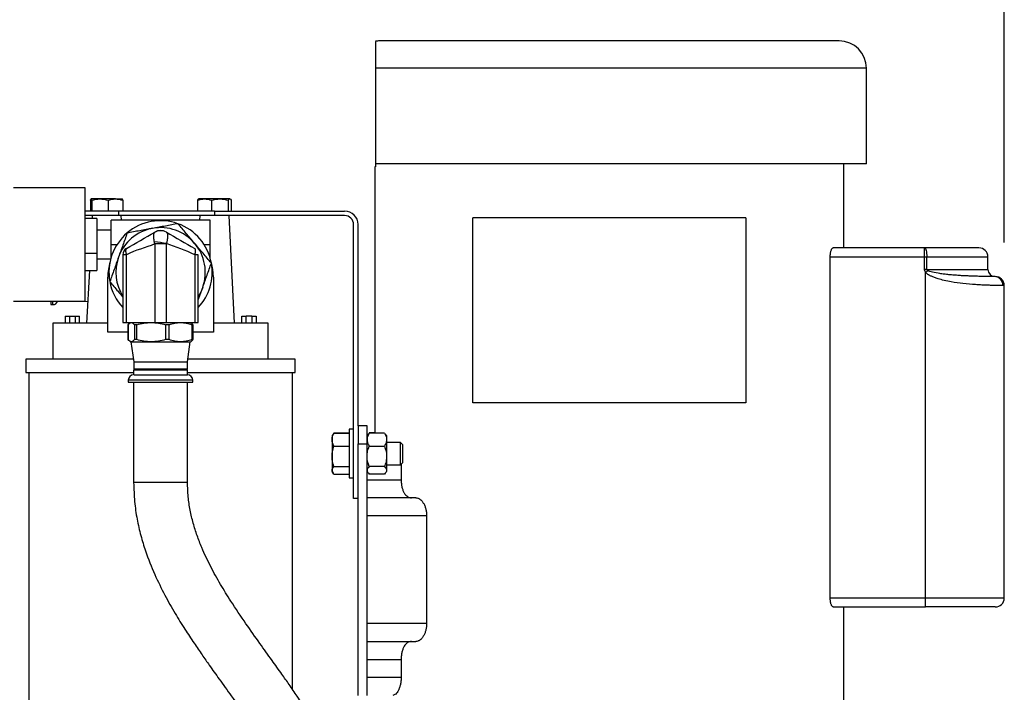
# Model space of a CAD drawing. Header units: inches. Extents: x 3 to 129, y 3 to 99.
# Tile 12 of 30: x 51.8 to 65.51, y 77.52 to 86.89. Entities that reach past the tile are written whole.
import ezdxf

# ---------------------------------------------------------------- set-up
doc = ezdxf.new("R2010")
doc.units = ezdxf.units.IN
doc.header["$LTSCALE"] = 12
doc.header["$MEASUREMENT"] = 0
doc.layers.add('DIMENSIONS', color=140, linetype='Continuous', lineweight=25)
doc.styles.add('SLDTEXTSTYLE0', font='TXT', dxfattribs={"width": 0.7})
doc.dimstyles.new('SLDDIMSTYLE0', dxfattribs={"dimtxt": 1.019531, "dimasz": 1.56, "dimexe": 0, "dimexo": 0.0625, "dimgap": 0.254883, "dimtad": 0, "dimtih": 1, "dimtoh": 1, "dimrnd": 1e-09, "dimzin": 12, "dimdsep": 46, "dimtxsty": 'SLDTEXTSTYLE0', "dimsah": 1, "dimcen": 0.09, "dimadec": 0, "dimazin": 3, "dimtfac": 1, "dimtofl": 0, "dimtmove": 0, "dimatfit": 3, "dimfxl": 0, "dimfrac": 2, "dimtolj": 1, "dimtzin": 12, "dimarcsym": 0})

# ---------------------------------------------------------------- blocks, each defined once
blk = doc.blocks.new('_D_5')
at = {"layer": 'DIMENSIONS'}
for p, q in [((46.283, 69.81), (46.283, 92.984)), ((65.51, 83.787), (65.51, 92.984)), ((46.283, 91.484), (53.73, 91.484)), ((55.112, 91.484), (54.769, 91.484)), ((54.769, 91.484), (54.769, 89.863)), ((58.989, 91.484), (59.332, 91.484)), ((59.332, 91.484), (59.332, 89.863)), ((65.51, 91.484), (60.371, 91.484)), ((54.769, 89.863), (55.112, 89.863)), ((59.332, 89.863), (58.989, 89.863)), ((46.283, 61.235), (46.283, 69.09))]:
    blk.add_line(p, q, dxfattribs=at)
for points in [[(46.283, 91.484), (47.843, 91.244), (47.843, 91.724)], [(65.51, 91.484), (63.95, 91.724), (63.95, 91.244)]]:
    blk.add_solid(points, dxfattribs=at)
at = {"layer": 'DIMENSIONS', "char_height": 1, "attachment_point": 1, "style": 'SLDTEXTSTYLE0'}
for s, insert in [('19.23', (55.112, 93.001)), ('488.4', (55.112, 91.152))]:
    blk.add_mtext(s, dxfattribs=dict(at, insert=insert))

msp = doc.modelspace()

# ---------------------------------------------------------------- linework, layer by layer
for p, q in [((56.753, 86.212), (56.753, 84.882)), ((63.59, 86.212), (56.753, 86.212)), ((63.59, 84.882), (63.59, 86.212)), ((63.59, 84.882), (56.753, 84.882)), ((56.753, 84.882), (56.753, 84.842)), ((63.275, 83.712), (63.275, 84.882)), ((56.745, 84.842), (56.745, 81.133)), ((56.753, 84.842), (56.745, 84.842)), ((52.71, 84.548), (51.71, 84.548)), ((52.71, 82.968), (52.71, 84.548)), ((52.782, 84.374), (52.782, 84.223)), ((52.915, 84.393), (52.792, 84.393)), ((52.802, 84.374), (52.802, 84.223)), ((53.131, 84.393), (52.915, 84.393)), ((53.028, 84.374), (53.028, 84.223)), ((53.131, 84.393), (53.224, 84.393)), ((53.234, 84.374), (53.234, 84.223)), ((54.276, 84.374), (54.276, 84.223)), ((54.372, 84.393), (54.293, 84.393)), ((54.586, 84.393), (54.372, 84.393)), ((54.469, 84.374), (54.469, 84.223)), ((54.723, 84.393), (54.586, 84.393)), ((54.703, 84.374), (54.703, 84.223)), ((54.744, 84.374), (54.744, 84.223)), ((53.172, 84.223), (52.71, 84.223)), ((53.172, 84.223), (53.172, 84.161)), ((54.51, 84.223), (53.172, 84.223)), ((54.51, 84.223), (54.51, 84.161)), ((54.51, 84.223), (56.323, 84.223)), ((53.172, 84.161), (52.71, 84.161)), ((52.87, 84.121), (52.71, 84.121)), ((52.808, 84.161), (52.806, 84.121)), ((52.87, 84.121), (52.87, 83.639)), ((54.45, 84.096), (53.07, 84.096)), ((53.07, 83.758), (53.07, 84.096)), ((54.51, 84.161), (53.172, 84.161)), ((53.216, 84.096), (53.213, 84.161)), ((54.308, 84.161), (54.304, 84.096)), ((54.45, 83.758), (54.45, 84.096)), ((56.323, 84.161), (54.51, 84.161)), ((54.791, 82.661), (54.713, 84.161)), ((58.11, 81.552), (58.11, 84.132)), ((61.91, 84.132), (58.11, 84.132)), ((61.91, 84.132), (61.91, 81.552)), ((53.07, 83.958), (52.87, 83.958)), ((56.448, 80.223), (56.448, 84.036)), ((56.51, 81.232), (56.51, 84.036)), ((53.07, 83.572), (53.07, 83.758)), ((53.07, 83.758), (53.155, 83.758)), ((53.84, 83.766), (53.68, 83.766)), ((53.68, 83.766), (53.68, 82.671)), ((53.84, 82.671), (53.84, 83.766)), ((54.366, 83.758), (54.45, 83.758)), ((54.45, 83.572), (54.45, 83.758)), ((64.4, 83.712), (63.128, 83.712)), ((64.4, 83.587), (64.4, 83.712)), ((52.71, 83.639), (52.87, 83.639)), ((52.87, 83.639), (52.87, 83.395)), ((52.87, 83.558), (53.066, 83.558)), ((53.235, 83.616), (53.235, 82.671)), ((53.285, 83.616), (53.235, 83.616)), ((53.285, 82.671), (53.285, 83.616)), ((54.235, 83.616), (54.235, 82.671)), ((54.285, 83.616), (54.235, 83.616)), ((54.285, 82.671), (54.285, 83.616)), ((63.086, 78.837), (63.086, 83.587)), ((63.086, 83.587), (64.4, 83.587)), ((64.4, 83.412), (64.4, 83.587)), ((64.4, 83.587), (64.431, 83.587)), ((64.431, 83.412), (64.431, 83.587)), ((64.431, 83.587), (65.282, 83.587)), ((65.282, 83.412), (65.282, 83.587)), ((52.71, 83.395), (52.87, 83.395)), ((52.768, 83.395), (52.729, 82.661)), ((64.431, 83.412), (64.4, 83.412)), ((64.415, 83.371), (64.447, 83.394)), ((64.431, 83.412), (65.282, 83.412)), ((53.025, 82.536), (53.025, 83.306)), ((54.495, 83.306), (54.495, 82.536)), ((64.415, 78.837), (64.415, 83.371)), ((54.285, 82.99), (54.347, 83.162)), ((65.51, 83.187), (65.494, 83.187)), ((65.51, 78.837), (65.51, 83.187)), ((51.71, 82.968), (52.71, 82.968)), ((52.233, 82.968), (52.233, 82.921)), ((52.258, 82.921), (52.258, 82.968)), ((52.71, 82.97), (52.745, 82.965)), ((52.233, 82.921), (52.258, 82.921)), ((52.43, 82.761), (52.43, 82.661)), ((52.43, 82.761), (52.49, 82.761)), ((52.49, 82.761), (52.57, 82.761)), ((52.49, 82.761), (52.49, 82.661)), ((52.57, 82.761), (52.57, 82.661)), ((52.57, 82.761), (52.63, 82.761)), ((52.63, 82.661), (52.63, 82.761)), ((54.891, 82.661), (54.891, 82.761)), ((54.891, 82.761), (54.951, 82.761)), ((54.951, 82.661), (54.951, 82.761)), ((55.031, 82.761), (54.951, 82.761)), ((55.031, 82.761), (55.031, 82.661)), ((55.031, 82.761), (55.091, 82.761)), ((55.091, 82.761), (55.091, 82.661)), ((52.26, 82.661), (52.26, 82.161)), ((53.025, 82.661), (52.26, 82.661)), ((53.235, 82.671), (53.285, 82.671)), ((53.285, 82.671), (53.68, 82.671)), ((53.308, 82.639), (53.308, 82.436)), ((53.309, 82.434), (53.309, 82.641)), ((53.309, 82.641), (53.309, 82.639)), ((53.343, 82.671), (53.334, 82.665)), ((53.395, 82.641), (53.395, 82.434)), ((53.428, 82.434), (53.428, 82.641)), ((53.68, 82.671), (53.84, 82.671)), ((53.83, 82.641), (53.83, 82.434)), ((53.84, 82.671), (54.235, 82.671)), ((53.879, 82.434), (53.879, 82.641)), ((54.187, 82.665), (54.177, 82.671)), ((54.196, 82.641), (54.196, 82.434)), ((54.212, 82.436), (54.212, 82.639)), ((54.235, 82.671), (54.285, 82.671)), ((55.26, 82.661), (54.495, 82.661)), ((55.26, 82.161), (55.26, 82.661)), ((53.308, 82.536), (53.025, 82.536)), ((54.495, 82.536), (54.212, 82.536)), ((53.334, 82.41), (53.343, 82.405)), ((53.343, 82.405), (53.352, 82.405)), ((53.347, 82.405), (53.388, 82.127)), ((53.352, 82.405), (53.629, 82.405)), ((53.629, 82.405), (54.037, 82.405)), ((54.037, 82.405), (54.177, 82.405)), ((54.133, 82.127), (54.173, 82.405)), ((54.177, 82.405), (54.187, 82.41)), ((51.885, 82.161), (51.885, 81.976)), ((53.383, 82.161), (51.885, 82.161)), ((55.635, 82.161), (54.138, 82.161)), ((55.635, 81.976), (55.635, 82.161)), ((53.385, 82.007), (53.385, 81.944)), ((53.76, 82.007), (53.385, 82.007)), ((53.388, 82.127), (53.388, 82.021)), ((53.388, 82.127), (53.76, 82.127)), ((53.388, 82.021), (53.391, 82.017)), ((54.133, 82.021), (53.388, 82.021)), ((53.391, 82.017), (53.391, 82.007)), ((53.76, 82.017), (53.391, 82.017)), ((53.76, 82.127), (54.133, 82.127)), ((54.129, 82.017), (53.76, 82.017)), ((54.135, 82.007), (53.76, 82.007)), ((54.129, 82.017), (54.133, 82.021)), ((54.129, 82.007), (54.129, 82.017)), ((54.133, 82.021), (54.133, 82.127)), ((54.135, 81.944), (54.135, 82.007)), ((51.885, 81.976), (53.385, 81.976)), ((51.925, 81.976), (51.925, 76.617)), ((53.31, 81.869), (53.31, 81.844)), ((54.21, 81.869), (53.31, 81.869)), ((54.135, 81.976), (55.635, 81.976)), ((54.21, 81.844), (54.21, 81.869)), ((55.595, 77.566), (55.595, 81.976)), ((53.31, 81.844), (54.21, 81.844)), ((53.385, 81.844), (53.385, 80.443)), ((54.135, 80.443), (54.135, 81.844)), ((61.91, 81.552), (58.11, 81.552)), ((56.448, 81.186), (56.385, 81.186)), ((56.385, 81.186), (56.385, 80.511)), ((56.51, 81.232), (56.51, 80.982)), ((56.635, 81.232), (56.51, 81.232)), ((56.635, 80.982), (56.635, 81.232)), ((56.162, 81.118), (56.15, 81.098)), ((56.15, 81.098), (56.15, 81.042)), ((56.15, 81.042), (56.15, 80.808)), ((56.173, 81.133), (56.165, 81.116)), ((56.173, 81.137), (56.385, 81.137)), ((56.173, 81.133), (56.385, 81.133)), ((56.65, 81.117), (56.635, 81.098)), ((56.65, 81.117), (56.635, 81.098)), ((56.652, 81.119), (56.65, 81.117)), ((56.651, 81.116), (56.654, 81.121)), ((56.651, 81.116), (56.654, 81.121)), ((56.745, 81.137), (56.666, 81.137)), ((56.877, 81.133), (56.666, 81.133)), ((56.908, 81.098), (56.893, 81.117)), ((56.908, 81.098), (56.893, 81.117)), ((56.908, 81.098), (56.908, 81.042)), ((56.908, 81.042), (56.908, 80.808)), ((56.173, 80.951), (56.385, 80.951)), ((56.51, 77.482), (56.51, 80.982)), ((56.51, 80.982), (56.635, 80.982)), ((56.635, 77.482), (56.635, 80.982)), ((56.666, 80.951), (56.877, 80.951)), ((57.102, 81.004), (56.908, 81.004)), ((57.135, 80.971), (57.102, 81.004)), ((57.102, 80.692), (57.102, 81.004)), ((57.135, 80.725), (57.135, 80.971)), ((56.15, 80.808), (56.15, 80.615)), ((56.908, 80.808), (56.908, 80.615)), ((56.173, 80.666), (56.385, 80.666)), ((56.877, 80.666), (56.666, 80.666)), ((56.908, 80.692), (57.102, 80.692)), ((57.102, 80.692), (57.135, 80.725)), ((57.11, 80.7), (57.11, 80.482)), ((56.15, 80.615), (56.15, 80.598)), ((56.15, 80.598), (56.162, 80.578)), ((56.173, 80.563), (56.385, 80.563)), ((56.173, 80.559), (56.385, 80.559)), ((56.385, 80.511), (56.448, 80.511)), ((56.649, 80.581), (56.65, 80.58)), ((56.649, 80.581), (56.65, 80.58)), ((56.877, 80.563), (56.666, 80.563)), ((56.893, 80.58), (56.894, 80.581)), ((56.893, 80.58), (56.894, 80.581)), ((54.025, 80.443), (53.385, 80.443)), ((54.135, 80.443), (54.025, 80.443)), ((56.635, 80.482), (57.11, 80.482)), ((56.51, 80.223), (56.448, 80.223)), ((57.315, 80.232), (56.635, 80.232)), ((57.465, 79.982), (56.635, 79.982)), ((57.465, 79.982), (57.465, 78.482)), ((64.415, 78.837), (63.086, 78.837)), ((63.128, 78.712), (64.415, 78.712)), ((63.275, 77.167), (63.275, 78.712)), ((64.415, 78.712), (64.415, 78.837)), ((65.51, 78.837), (64.415, 78.837)), ((57.465, 78.482), (56.635, 78.482)), ((56.635, 78.232), (57.315, 78.232)), ((56.635, 77.982), (57.11, 77.982)), ((57.11, 77.982), (57.11, 77.732)), ((57.11, 77.732), (56.635, 77.732))]:
    msp.add_line(p, q)
at = {"flags": 128}
for points in [[(64.4, 83.712), (64.406, 83.71), (64.412, 83.703), (64.417, 83.691), (64.422, 83.676), (64.426, 83.657), (64.428, 83.635), (64.43, 83.612), (64.431, 83.587)], [(54.495, 83.306), (54.488, 83.41), (54.468, 83.504)], [(54.347, 83.162), (54.314, 83.087), (54.285, 83.036)]]:
    msp.add_lwpolyline(points, dxfattribs=at)
for centre, radius, start, end in [((56.81, 86.212), 0.38, 90, 98.769), ((63.21, 86.212), 0.38, 360, 90), ((56.323, 84.036), 0.188, 0, 90), ((53.76, 83.371), 0.719, 70.3698, 130.3698), ((56.323, 84.036), 0.125, 0, 90), ((53.76, 83.371), 0.623, 100.3698, 160.3698), ((53.76, 83.371), 0.622, 40.3698, 100.3698), ((53.763, 83.794), 0.157, 60.2129, 124.5671), ((53.76, 83.792), 0.16, 60, 120), ((53.76, 83.371), 0.719, 10.3698, 70.3698), ((53.76, 83.371), 0.719, 130.3698, 190.3698), ((53.51, 82.185), 1.62, 78.2309, 84.22), ((53.335, 83.616), 0.1, 120, 180), ((53.76, 83.371), 0.623, 340.3698, 40.3698), ((65.157, 83.587), 0.125, 0, 90), ((53.755, 83.306), 0.73, 163.1788, 180), ((53.76, 83.371), 0.623, 160.3698, 212.5019), ((53.76, 83.371), 0.719, 316.9185, 10.3698), ((65.382, 83.412), 0.1, 180, 270), ((53.76, 83.371), 0.719, 190.3698, 223.0815), ((65.37, 83.188), 0.124, 359.5691, 89.5626), ((65.385, 83.187), 0.125, 0, 90), ((52.258, 82.996), 0.075, 270, 338.4898), ((53.385, 81.869), 0.075, 90, 180), ((54.135, 81.869), 0.075, 0, 90), ((65.385, 78.837), 0.125, 270, 0)]:
    msp.add_arc(centre, radius, start, end)
for points, knots in [([(56.753, 86.586), (56.753, 86.586), (56.753, 86.587), (56.753, 86.576), (56.753, 86.547), (56.753, 86.508), (56.753, 86.466), (56.753, 86.41), (56.753, 86.349), (56.753, 86.283), (56.753, 86.239), (56.753, 86.216), (56.753, 86.212)], [0, 0, 0, 0, 0.185027, 0.428193, 0.595238, 0.686902, 0.779566, 0.848649, 0.918159, 0.958072, 0.992823, 1, 1, 1, 1]), ([(60.01, 86.592), (59.162, 86.592), (58.348, 86.592), (57.147, 86.592), (56.81, 86.592), (56.81, 86.592)], [0, 0, 0, 0, 0.5, 0.5, 1, 1, 1, 1]), ([(63.21, 86.592), (63.21, 86.592), (62.873, 86.592), (61.673, 86.592), (60.859, 86.592), (60.01, 86.592)], [0, 0, 0, 0, 0.5, 0.5, 1, 1, 1, 1]), ([(53.648, 83.983), (53.588, 83.972), (53.528, 83.961), (53.411, 83.939), (53.352, 83.929), (53.295, 83.918)], [0, 0, 0, 0, 0.5, 0.5, 1, 1, 1, 1]), ([(54.002, 84.048), (53.944, 84.037), (53.886, 84.026), (53.798, 84.01), (53.768, 84.005), (53.708, 83.994), (53.678, 83.988), (53.648, 83.983)], [0, 0, 0, 0, 0.5, 0.5, 0.75, 0.75, 1, 1, 1, 1]), ([(53.673, 83.797), (53.673, 83.8), (53.672, 83.805), (53.671, 83.813), (53.67, 83.82), (53.669, 83.828), (53.668, 83.835), (53.667, 83.842), (53.666, 83.849), (53.666, 83.856), (53.665, 83.863), (53.665, 83.869), (53.665, 83.877), (53.665, 83.886), (53.666, 83.896), (53.667, 83.905), (53.669, 83.912), (53.671, 83.919), (53.673, 83.922), (53.673, 83.923)], [0, 0, 0, 0, 0.044212, 0.088809, 0.133749, 0.178989, 0.224482, 0.270182, 0.316039, 0.362002, 0.408021, 0.454044, 0.50002, 0.584337, 0.668671, 0.752704, 0.83613, 0.918652, 1, 1, 1, 1]), ([(53.841, 83.93), (53.841, 83.93), (53.843, 83.929), (53.845, 83.927), (53.847, 83.925), (53.848, 83.923), (53.85, 83.92), (53.851, 83.918), (53.852, 83.915), (53.854, 83.908), (53.857, 83.896), (53.858, 83.877), (53.857, 83.854), (53.854, 83.832), (53.851, 83.815), (53.848, 83.801), (53.845, 83.787), (53.842, 83.777), (53.841, 83.772)], [0, 0, 0, 0, 0.033125, 0.065836, 0.098066, 0.129751, 0.160832, 0.191251, 0.220955, 0.249894, 0.376102, 0.499972, 0.623761, 0.749896, 0.808584, 0.870135, 0.934106, 1, 1, 1, 1]), ([(54.235, 83.774), (54.195, 83.821), (54.156, 83.867), (54.078, 83.958), (54.04, 84.003), (54.002, 84.048)], [0, 0, 0, 0, 0.5, 0.5, 1, 1, 1, 1]), ([(53.295, 83.918), (53.275, 83.863), (53.255, 83.807), (53.215, 83.695), (53.195, 83.638), (53.174, 83.58)], [0, 0, 0, 0, 0.5, 0.5, 1, 1, 1, 1]), ([(53.285, 83.703), (53.284, 83.702), (53.283, 83.701), (53.281, 83.699), (53.279, 83.697), (53.278, 83.694), (53.276, 83.692), (53.275, 83.689), (53.274, 83.685), (53.274, 83.682), (53.273, 83.678), (53.273, 83.675), (53.273, 83.67), (53.273, 83.664), (53.274, 83.656), (53.276, 83.647), (53.278, 83.637), (53.281, 83.626), (53.284, 83.619), (53.285, 83.616)], [0, 0, 0, 0, 0.049331, 0.098295, 0.146739, 0.194516, 0.241486, 0.287518, 0.332492, 0.376298, 0.418842, 0.46004, 0.49982, 0.573892, 0.652526, 0.735189, 0.821205, 0.909774, 1, 1, 1, 1]), ([(54.467, 83.5), (54.429, 83.545), (54.391, 83.59), (54.313, 83.681), (54.274, 83.727), (54.235, 83.774)], [0, 0, 0, 0, 0.5, 0.5, 1, 1, 1, 1]), ([(54.235, 83.616), (54.24, 83.627), (54.243, 83.637), (54.246, 83.651), (54.247, 83.655), (54.248, 83.663), (54.248, 83.667), (54.248, 83.675), (54.248, 83.678), (54.247, 83.685), (54.246, 83.688), (54.244, 83.692), (54.244, 83.693), (54.242, 83.695), (54.242, 83.697), (54.239, 83.7), (54.237, 83.701), (54.235, 83.703)], [0, 0, 0, 0, 0.25, 0.25, 0.375, 0.375, 0.5, 0.5, 0.625, 0.625, 0.75, 0.75, 0.8125, 0.8125, 0.875, 0.875, 1, 1, 1, 1]), ([(63.086, 83.587), (63.086, 83.596), (63.086, 83.604), (63.088, 83.62), (63.089, 83.629), (63.091, 83.644), (63.092, 83.651), (63.095, 83.665), (63.097, 83.671), (63.101, 83.682), (63.103, 83.688), (63.108, 83.696), (63.11, 83.7), (63.115, 83.706), (63.118, 83.708), (63.123, 83.712), (63.125, 83.712), (63.128, 83.712)], [0, 0, 0, 0, 0.125, 0.125, 0.25, 0.25, 0.375, 0.375, 0.5, 0.5, 0.625, 0.625, 0.75, 0.75, 0.875, 0.875, 1, 1, 1, 1]), ([(65.157, 83.712), (65.157, 83.712), (65.083, 83.712), (64.808, 83.712), (64.616, 83.712), (64.4, 83.712)], [0, 0, 0, 0, 0.5, 0.5, 1, 1, 1, 1]), ([(53.174, 83.58), (53.153, 83.522), (53.133, 83.465), (53.093, 83.352), (53.073, 83.297), (53.053, 83.241)], [0, 0, 0, 0, 0.5, 0.5, 1, 1, 1, 1]), ([(54.347, 83.162), (54.367, 83.219), (54.387, 83.276), (54.428, 83.389), (54.448, 83.445), (54.467, 83.5)], [0, 0, 0, 0, 0.5, 0.5, 1, 1, 1, 1]), ([(64.415, 83.371), (64.414, 83.373), (64.412, 83.377), (64.409, 83.382), (64.406, 83.387), (64.404, 83.392), (64.402, 83.397), (64.401, 83.402), (64.4, 83.407), (64.4, 83.411), (64.4, 83.412)], [0, 0, 0, 0, 0.141699, 0.277284, 0.40733, 0.53249, 0.653494, 0.771152, 0.886342, 1, 1, 1, 1]), ([(65.322, 83.312), (65.304, 83.313), (65.272, 83.313), (65.206, 83.314), (65.137, 83.315), (65.064, 83.318), (64.989, 83.321), (64.918, 83.324), (64.847, 83.329), (64.787, 83.334), (64.74, 83.338), (64.706, 83.342), (64.673, 83.345), (64.643, 83.349), (64.588, 83.357), (64.531, 83.367), (64.475, 83.381), (64.455, 83.39), (64.447, 83.394)], [0, 0, 0, 0, 0.127191, 0.224415, 0.321262, 0.417658, 0.496156, 0.570707, 0.641357, 0.70816, 0.740897, 0.77181, 0.800916, 0.828232, 0.853775, 0.945776, 0.977453, 1, 1, 1, 1]), ([(53.053, 83.241), (53.091, 83.197), (53.151, 83.127), (53.212, 83.054), (53.235, 83.027)], [0, 0, 0, 0, 0.631605, 1, 1, 1, 1]), ([(65.494, 83.187), (65.492, 83.187), (65.49, 83.187), (65.486, 83.187), (65.481, 83.187), (65.477, 83.187), (65.472, 83.187), (65.467, 83.187), (65.462, 83.187), (65.458, 83.187), (65.453, 83.187), (65.448, 83.187), (65.433, 83.188), (65.406, 83.188), (65.36, 83.189), (65.308, 83.19), (65.247, 83.192), (65.181, 83.195), (65.08, 83.201), (64.946, 83.213), (64.795, 83.233), (64.677, 83.256), (64.599, 83.277), (64.54, 83.297), (64.504, 83.311), (64.48, 83.323), (64.466, 83.331), (64.453, 83.338), (64.442, 83.346), (64.432, 83.355), (64.423, 83.363), (64.418, 83.369), (64.415, 83.371)], [0, 0, 0, 0, 0.0139283, 0.0273401, 0.0402355, 0.0526144, 0.0644768, 0.0758228, 0.0866524, 0.0969655, 0.1067621, 0.1160422, 0.124806, 0.1915374, 0.2497381, 0.3150101, 0.3743329, 0.4392987, 0.4993904, 0.6338765, 0.748776, 0.8155894, 0.8739299, 0.9073488, 0.9368298, 0.947877, 0.9582028, 0.9678293, 0.9767839, 0.9851005, 0.9928216, 1, 1, 1, 1]), ([(65.371, 83.312), (65.361, 83.312), (65.35, 83.312), (65.325, 83.312), (65.322, 83.312)], [0, 0, 0, 0, 0.884208, 1, 1, 1, 1]), ([(53.309, 82.641), (53.316, 82.65), (53.324, 82.661), (53.333, 82.664), (53.334, 82.664)], [0, 0, 0, 0, 0.8304441, 1, 1, 1, 1]), ([(53.352, 82.671), (53.359, 82.671), (53.366, 82.668), (53.381, 82.658), (53.388, 82.65), (53.395, 82.641)], [0, 0, 0, 0, 0.5, 0.5, 1, 1, 1, 1]), ([(53.428, 82.641), (53.424, 82.64), (53.42, 82.639), (53.413, 82.638), (53.409, 82.638), (53.403, 82.638), (53.401, 82.638), (53.397, 82.639), (53.396, 82.64), (53.395, 82.641)], [0, 0, 0, 0, 0.25, 0.25, 0.5, 0.5, 0.75, 0.75, 1, 1, 1, 1]), ([(53.428, 82.641), (53.461, 82.65), (53.494, 82.658), (53.561, 82.668), (53.595, 82.671), (53.629, 82.671)], [0, 0, 0, 0, 0.5, 0.5, 1, 1, 1, 1]), ([(53.629, 82.671), (53.663, 82.671), (53.697, 82.668), (53.764, 82.658), (53.797, 82.65), (53.83, 82.641)], [0, 0, 0, 0, 0.5, 0.5, 1, 1, 1, 1]), ([(53.879, 82.641), (53.876, 82.64), (53.872, 82.639), (53.864, 82.638), (53.86, 82.638), (53.852, 82.638), (53.847, 82.638), (53.839, 82.639), (53.834, 82.64), (53.83, 82.641)], [0, 0, 0, 0, 0.25, 0.25, 0.5, 0.5, 0.75, 0.75, 1, 1, 1, 1]), ([(53.879, 82.641), (53.905, 82.65), (53.931, 82.658), (53.984, 82.668), (54.011, 82.671), (54.037, 82.671)], [0, 0, 0, 0, 0.5, 0.5, 1, 1, 1, 1]), ([(54.037, 82.671), (54.064, 82.671), (54.091, 82.668), (54.144, 82.658), (54.17, 82.65), (54.196, 82.641)], [0, 0, 0, 0, 0.5, 0.5, 1, 1, 1, 1]), ([(54.211, 82.641), (54.204, 82.65), (54.196, 82.661), (54.187, 82.664), (54.186, 82.664)], [0, 0, 0, 0, 0.830444, 1, 1, 1, 1]), ([(54.212, 82.639), (54.212, 82.639), (54.213, 82.638), (54.209, 82.638), (54.202, 82.639), (54.197, 82.641), (54.196, 82.641)], [0, 0, 0, 0, 0.119903, 0.48366, 0.836764, 1, 1, 1, 1]), ([(53.308, 82.436), (53.308, 82.436), (53.308, 82.435), (53.309, 82.435), (53.309, 82.434)], [0, 0, 0, 0, 0.330471, 1, 1, 1, 1]), ([(53.352, 82.405), (53.345, 82.405), (53.337, 82.407), (53.323, 82.417), (53.316, 82.425), (53.309, 82.434)], [0, 0, 0, 0, 0.5, 0.5, 1, 1, 1, 1]), ([(53.395, 82.434), (53.388, 82.425), (53.381, 82.417), (53.366, 82.407), (53.359, 82.405), (53.352, 82.405)], [0, 0, 0, 0, 0.5, 0.5, 1, 1, 1, 1]), ([(53.428, 82.434), (53.424, 82.435), (53.42, 82.436), (53.413, 82.437), (53.409, 82.437), (53.403, 82.437), (53.401, 82.437), (53.397, 82.436), (53.396, 82.435), (53.395, 82.434)], [0, 0, 0, 0, 0.25, 0.25, 0.5, 0.5, 0.75, 0.75, 1, 1, 1, 1]), ([(53.629, 82.405), (53.595, 82.405), (53.561, 82.407), (53.494, 82.417), (53.461, 82.425), (53.428, 82.434)], [0, 0, 0, 0, 0.5, 0.5, 1, 1, 1, 1]), ([(53.83, 82.434), (53.797, 82.425), (53.764, 82.417), (53.697, 82.407), (53.663, 82.405), (53.629, 82.405)], [0, 0, 0, 0, 0.5, 0.5, 1, 1, 1, 1]), ([(53.879, 82.434), (53.876, 82.435), (53.872, 82.436), (53.864, 82.437), (53.86, 82.437), (53.852, 82.437), (53.847, 82.437), (53.839, 82.436), (53.834, 82.435), (53.83, 82.434)], [0, 0, 0, 0, 0.25, 0.25, 0.5, 0.5, 0.75, 0.75, 1, 1, 1, 1]), ([(54.037, 82.405), (54.011, 82.405), (53.984, 82.407), (53.931, 82.417), (53.905, 82.425), (53.879, 82.434)], [0, 0, 0, 0, 0.5, 0.5, 1, 1, 1, 1]), ([(54.196, 82.434), (54.17, 82.425), (54.144, 82.417), (54.091, 82.407), (54.064, 82.405), (54.037, 82.405)], [0, 0, 0, 0, 0.5, 0.5, 1, 1, 1, 1]), ([(54.186, 82.411), (54.187, 82.411), (54.196, 82.414), (54.204, 82.425), (54.211, 82.434)], [0, 0, 0, 0, 0.155732, 1, 1, 1, 1]), ([(54.211, 82.434), (54.212, 82.435), (54.213, 82.436), (54.212, 82.437), (54.211, 82.437), (54.209, 82.437), (54.207, 82.437), (54.202, 82.436), (54.199, 82.435), (54.196, 82.434)], [0, 0, 0, 0, 0.25, 0.25, 0.5, 0.5, 0.75, 0.75, 1, 1, 1, 1]), ([(53.393, 81.944), (53.412, 81.944), (53.464, 81.944), (53.614, 81.944), (53.707, 81.944), (53.892, 81.944), (53.978, 81.944), (54.102, 81.944), (54.136, 81.944), (54.135, 81.944)], [0, 0, 0, 0, 0.25, 0.25, 0.5, 0.5, 0.75, 0.75, 1, 1, 1, 1]), ([(56.635, 81.042), (56.635, 81.026), (56.638, 81.011), (56.649, 80.981), (56.657, 80.966), (56.666, 80.951)], [0, 0, 0, 0, 0.5, 0.5, 1, 1, 1, 1]), ([(56.635, 81.042), (56.635, 81.026), (56.638, 81.011), (56.649, 80.981), (56.657, 80.966), (56.666, 80.951)], [0, 0, 0, 0, 0.5, 0.5, 1, 1, 1, 1]), ([(56.908, 81.042), (56.908, 81.026), (56.905, 81.011), (56.894, 80.981), (56.886, 80.966), (56.877, 80.951)], [0, 0, 0, 0, 0.5, 0.5, 1, 1, 1, 1]), ([(56.908, 81.042), (56.908, 81.026), (56.905, 81.011), (56.894, 80.981), (56.886, 80.966), (56.877, 80.951)], [0, 0, 0, 0, 0.5, 0.5, 1, 1, 1, 1]), ([(56.635, 80.808), (56.635, 80.833), (56.638, 80.857), (56.649, 80.905), (56.657, 80.928), (56.666, 80.951)], [0, 0, 0, 0, 0.5, 0.5, 1, 1, 1, 1]), ([(56.635, 80.808), (56.635, 80.833), (56.638, 80.857), (56.649, 80.905), (56.657, 80.928), (56.666, 80.951)], [0, 0, 0, 0, 0.5, 0.5, 1, 1, 1, 1]), ([(56.908, 80.808), (56.908, 80.784), (56.905, 80.76), (56.894, 80.712), (56.886, 80.689), (56.877, 80.666)], [0, 0, 0, 0, 0.5, 0.5, 1, 1, 1, 1]), ([(56.908, 80.808), (56.908, 80.784), (56.905, 80.76), (56.894, 80.712), (56.886, 80.689), (56.877, 80.666)], [0, 0, 0, 0, 0.5, 0.5, 1, 1, 1, 1]), ([(56.635, 80.615), (56.635, 80.606), (56.638, 80.597), (56.649, 80.58), (56.657, 80.571), (56.666, 80.563)], [0, 0, 0, 0, 0.5, 0.5, 1, 1, 1, 1]), ([(56.635, 80.615), (56.635, 80.606), (56.638, 80.597), (56.649, 80.58), (56.657, 80.571), (56.666, 80.563)], [0, 0, 0, 0, 0.5, 0.5, 1, 1, 1, 1]), ([(56.908, 80.615), (56.908, 80.606), (56.905, 80.597), (56.894, 80.58), (56.886, 80.571), (56.877, 80.563)], [0, 0, 0, 0, 0.5, 0.5, 1, 1, 1, 1]), ([(56.908, 80.615), (56.908, 80.606), (56.905, 80.597), (56.894, 80.58), (56.886, 80.571), (56.877, 80.563)], [0, 0, 0, 0, 0.5, 0.5, 1, 1, 1, 1]), ([(53.385, 80.443), (53.388, 80.355), (53.393, 80.184), (53.429, 79.938), (53.481, 79.709), (53.56, 79.451), (53.671, 79.173), (53.813, 78.884), (53.956, 78.63), (54.093, 78.409), (54.22, 78.217), (54.333, 78.051), (54.45, 77.884), (54.586, 77.694), (54.754, 77.46), (54.948, 77.187), (55.132, 76.914), (55.296, 76.649), (55.434, 76.402), (55.542, 76.174), (55.621, 75.97), (55.676, 75.797), (55.718, 75.616), (55.747, 75.428), (55.751, 75.3), (55.753, 75.234)], [0, 0, 0, 0, 0.045235, 0.087833, 0.12808, 0.166179, 0.226895, 0.282174, 0.332162, 0.376903, 0.416382, 0.450585, 0.480519, 0.521438, 0.571141, 0.62903, 0.694124, 0.740845, 0.789636, 0.83998, 0.870795, 0.902039, 0.933795, 0.966306, 1, 1, 1, 1]), ([(56.503, 75.234), (56.5, 75.322), (56.496, 75.492), (56.459, 75.739), (56.407, 75.968), (56.328, 76.226), (56.218, 76.504), (56.075, 76.793), (55.932, 77.047), (55.795, 77.268), (55.669, 77.46), (55.555, 77.626), (55.438, 77.793), (55.302, 77.983), (55.134, 78.217), (54.94, 78.49), (54.756, 78.763), (54.592, 79.028), (54.454, 79.275), (54.346, 79.503), (54.267, 79.706), (54.212, 79.88), (54.17, 80.06), (54.141, 80.249), (54.137, 80.377), (54.135, 80.443)], [0, 0, 0, 0, 0.045235, 0.087833, 0.12808, 0.166179, 0.226895, 0.282174, 0.332162, 0.376903, 0.416382, 0.450585, 0.480519, 0.521438, 0.571141, 0.62903, 0.694124, 0.740845, 0.789636, 0.83998, 0.870795, 0.902039, 0.933795, 0.966306, 1, 1, 1, 1]), ([(57.11, 80.482), (57.11, 80.464), (57.111, 80.447), (57.115, 80.413), (57.118, 80.396), (57.125, 80.364), (57.13, 80.35), (57.141, 80.322), (57.147, 80.31), (57.16, 80.288), (57.167, 80.278), (57.183, 80.261), (57.191, 80.254), (57.208, 80.243), (57.217, 80.239), (57.235, 80.234), (57.244, 80.232), (57.254, 80.232)], [0, 0, 0, 0, 0.125, 0.125, 0.25, 0.25, 0.375, 0.375, 0.5, 0.5, 0.625, 0.625, 0.75, 0.75, 0.875, 0.875, 1, 1, 1, 1]), ([(57.315, 80.232), (57.324, 80.232), (57.333, 80.231), (57.347, 80.226), (57.352, 80.224), (57.361, 80.219), (57.366, 80.217), (57.379, 80.207), (57.388, 80.2), (57.404, 80.182), (57.412, 80.171), (57.426, 80.148), (57.433, 80.136), (57.441, 80.115), (57.444, 80.108), (57.449, 80.094), (57.451, 80.086), (57.457, 80.064), (57.46, 80.048), (57.464, 80.015), (57.465, 79.999), (57.465, 79.982)], [0, 0, 0, 0, 0.125, 0.125, 0.1875, 0.1875, 0.25, 0.25, 0.375, 0.375, 0.5, 0.5, 0.625, 0.625, 0.6875, 0.6875, 0.75, 0.75, 0.875, 0.875, 1, 1, 1, 1]), ([(63.128, 78.712), (63.125, 78.712), (63.123, 78.713), (63.118, 78.716), (63.115, 78.718), (63.11, 78.724), (63.108, 78.728), (63.103, 78.737), (63.101, 78.742), (63.097, 78.754), (63.096, 78.76), (63.092, 78.773), (63.091, 78.781), (63.089, 78.796), (63.088, 78.804), (63.086, 78.82), (63.086, 78.829), (63.086, 78.837)], [0, 0, 0, 0, 0.125, 0.125, 0.25, 0.25, 0.375, 0.375, 0.5, 0.5, 0.625, 0.625, 0.75, 0.75, 0.875, 0.875, 1, 1, 1, 1]), ([(65.385, 78.712), (65.385, 78.712), (65.385, 78.712), (65.385, 78.712), (65.384, 78.712), (65.382, 78.712), (65.38, 78.712), (65.378, 78.712), (65.376, 78.712), (65.373, 78.712), (65.365, 78.712), (65.349, 78.712), (65.318, 78.712), (65.278, 78.712), (65.228, 78.712), (65.169, 78.712), (65.102, 78.712), (65.028, 78.712), (64.948, 78.712), (64.862, 78.712), (64.774, 78.712), (64.684, 78.712), (64.611, 78.712), (64.557, 78.712), (64.522, 78.712), (64.486, 78.712), (64.451, 78.712), (64.427, 78.712), (64.415, 78.712)], [0, 0, 0, 0, 0.01297, 0.025921, 0.03886, 0.051792, 0.064721, 0.077654, 0.090596, 0.103552, 0.116527, 0.178261, 0.240008, 0.304316, 0.368637, 0.434313, 0.500002, 0.565678, 0.631368, 0.695675, 0.759996, 0.82173, 0.883478, 0.906811, 0.930099, 0.953372, 0.976662, 1, 1, 1, 1]), ([(57.465, 78.482), (57.465, 78.466), (57.464, 78.449), (57.461, 78.425), (57.46, 78.417), (57.457, 78.402), (57.455, 78.394), (57.449, 78.371), (57.444, 78.357), (57.433, 78.329), (57.426, 78.316), (57.412, 78.293), (57.404, 78.283), (57.388, 78.265), (57.379, 78.257), (57.366, 78.248), (57.361, 78.245), (57.352, 78.241), (57.347, 78.239), (57.333, 78.234), (57.324, 78.232), (57.315, 78.232)], [0, 0, 0, 0, 0.125, 0.125, 0.1875, 0.1875, 0.25, 0.25, 0.375, 0.375, 0.5, 0.5, 0.625, 0.625, 0.75, 0.75, 0.8125, 0.8125, 0.875, 0.875, 1, 1, 1, 1]), ([(57.254, 78.232), (57.235, 78.232), (57.217, 78.227), (57.191, 78.211), (57.183, 78.204), (57.167, 78.187), (57.16, 78.177), (57.147, 78.155), (57.141, 78.143), (57.13, 78.115), (57.125, 78.101), (57.12, 78.077), (57.118, 78.069), (57.115, 78.052), (57.114, 78.043), (57.111, 78.018), (57.11, 78), (57.11, 77.982)], [0, 0, 0, 0, 0.25, 0.25, 0.375, 0.375, 0.5, 0.5, 0.625, 0.625, 0.75, 0.75, 0.8125, 0.8125, 0.875, 0.875, 1, 1, 1, 1]), ([(57.11, 77.732), (57.11, 77.715), (57.109, 77.698), (57.106, 77.665), (57.103, 77.648), (57.096, 77.617), (57.092, 77.603), (57.083, 77.575), (57.077, 77.563), (57.066, 77.541), (57.06, 77.531), (57.047, 77.513), (57.041, 77.506), (57.028, 77.494), (57.021, 77.49), (57.007, 77.484), (57.001, 77.482), (56.994, 77.482)], [0, 0, 0, 0, 0.125, 0.125, 0.25, 0.25, 0.375, 0.375, 0.5, 0.5, 0.625, 0.625, 0.75, 0.75, 0.875, 0.875, 1, 1, 1, 1])]:
    msp.add_open_spline(points, degree=3, knots=knots)
for points in [[(52.782, 84.374), (52.785, 84.386), (52.789, 84.393), (52.792, 84.393)], [(52.792, 84.393), (52.796, 84.393), (52.799, 84.386), (52.802, 84.374)], [(52.802, 84.374), (52.839, 84.386), (52.877, 84.393), (52.915, 84.393)], [(52.915, 84.393), (52.954, 84.393), (52.991, 84.386), (53.028, 84.374)], [(53.028, 84.374), (53.062, 84.386), (53.096, 84.393), (53.131, 84.393)], [(53.131, 84.393), (53.166, 84.393), (53.2, 84.386), (53.234, 84.374)], [(53.234, 84.374), (53.23, 84.386), (53.227, 84.393), (53.224, 84.393)], [(54.276, 84.374), (54.307, 84.386), (54.339, 84.393), (54.372, 84.393)], [(54.296, 84.393), (54.289, 84.393), (54.282, 84.386), (54.276, 84.374)], [(54.372, 84.393), (54.405, 84.393), (54.437, 84.386), (54.469, 84.374)], [(54.469, 84.374), (54.507, 84.386), (54.546, 84.393), (54.586, 84.393)], [(54.586, 84.393), (54.626, 84.393), (54.665, 84.386), (54.703, 84.374)], [(54.703, 84.374), (54.71, 84.386), (54.716, 84.393), (54.723, 84.393)], [(54.723, 84.393), (54.73, 84.393), (54.737, 84.386), (54.744, 84.374)], [(53.285, 83.703), (53.41, 83.775), (53.55, 83.856), (53.68, 83.931)], [(53.673, 83.923), (53.675, 83.926), (53.677, 83.929), (53.68, 83.931)], [(53.84, 83.931), (53.84, 83.931), (53.84, 83.931), (53.841, 83.93)], [(53.841, 83.93), (53.972, 83.855), (54.11, 83.775), (54.235, 83.703)], [(53.68, 83.766), (53.677, 83.777), (53.675, 83.788), (53.673, 83.797)], [(53.68, 83.766), (53.55, 83.712), (53.41, 83.682), (53.285, 83.616)], [(53.841, 83.772), (53.84, 83.77), (53.84, 83.768), (53.84, 83.766)], [(54.235, 83.616), (54.11, 83.683), (53.972, 83.719), (53.841, 83.772)], [(53.235, 83.616), (53.235, 83.616), (53.235, 83.616), (53.235, 83.616)], [(54.285, 83.616), (54.285, 83.616), (54.285, 83.616), (54.285, 83.616)], [(64.447, 83.394), (64.438, 83.399), (64.431, 83.406), (64.431, 83.412)], [(65.385, 83.312), (65.385, 83.312), (65.38, 83.312), (65.371, 83.312)], [(56.15, 81.042), (56.15, 81.073), (56.159, 81.103), (56.173, 81.133)], [(56.173, 80.951), (56.159, 80.981), (56.15, 81.011), (56.15, 81.042)], [(56.666, 81.133), (56.648, 81.104), (56.635, 81.074), (56.635, 81.042)], [(56.666, 81.133), (56.648, 81.104), (56.635, 81.074), (56.635, 81.042)], [(56.877, 81.133), (56.896, 81.104), (56.908, 81.074), (56.908, 81.042)], [(56.877, 81.133), (56.896, 81.104), (56.908, 81.074), (56.908, 81.042)], [(56.15, 80.808), (56.15, 80.857), (56.159, 80.904), (56.173, 80.951)], [(56.877, 80.951), (56.896, 80.905), (56.908, 80.858), (56.908, 80.808)], [(56.877, 80.951), (56.896, 80.905), (56.908, 80.858), (56.908, 80.808)], [(56.173, 80.666), (56.159, 80.713), (56.15, 80.76), (56.15, 80.808)], [(56.666, 80.666), (56.648, 80.712), (56.635, 80.759), (56.635, 80.808)], [(56.666, 80.666), (56.648, 80.712), (56.635, 80.759), (56.635, 80.808)], [(56.15, 80.615), (56.15, 80.632), (56.159, 80.649), (56.173, 80.666)], [(56.666, 80.666), (56.648, 80.649), (56.635, 80.632), (56.635, 80.615)], [(56.666, 80.666), (56.648, 80.649), (56.635, 80.632), (56.635, 80.615)], [(56.877, 80.666), (56.896, 80.649), (56.908, 80.632), (56.908, 80.615)], [(56.877, 80.666), (56.896, 80.649), (56.908, 80.632), (56.908, 80.615)], [(56.173, 80.563), (56.159, 80.58), (56.15, 80.597), (56.15, 80.615)]]:
    msp.add_open_spline(points, degree=3)

# ---------------------------------------------------------------- dimensions: what is measured, and where the dimension line sits
at = {"layer": 'DIMENSIONS'}
dim = msp.add_linear_dim(base=(46.283, 91.484), p1=(65.51, 83.187), p2=(46.283, 60.635), dimstyle='SLDDIMSTYLE0', dxfattribs=at)
dim.commit()
dim.dimension.update_dxf_attribs({"geometry": '_D_5', "text_midpoint": (57.05, 91.484), "dimtype": 160})

doc.saveas('drawing.dxf')
